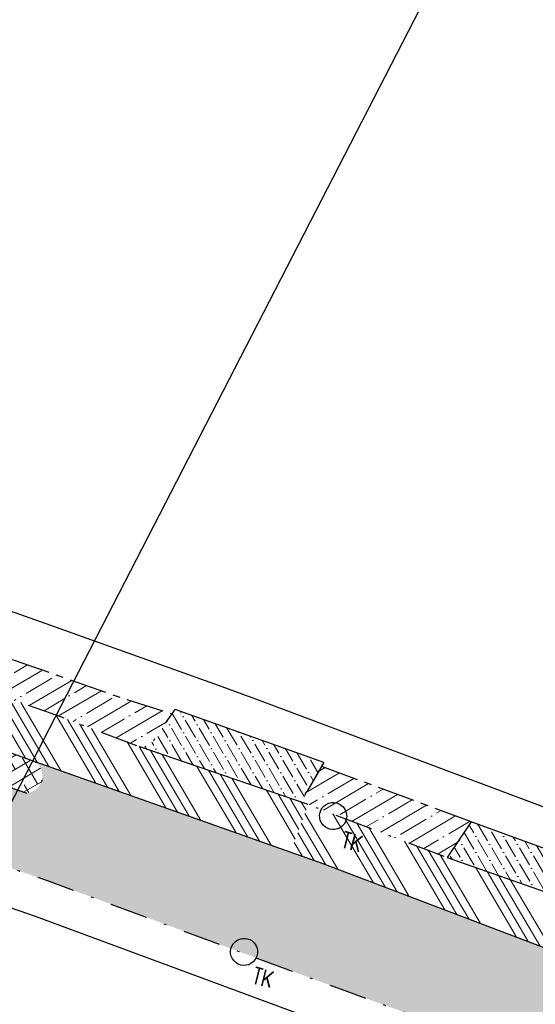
# Model space of a CAD drawing. Header units: metres. Extents: x 152057 to 155740, y 463538 to 465228.
# Tile 50 of 65: x 153684 to 153705, y 463910 to 463949. Entities that reach past the tile are written whole.
import ezdxf

# ---------------------------------------------------------------- set-up
doc = ezdxf.new("R2010")
doc.units = ezdxf.units.M
doc.linetypes.add('CENTER__G5', pattern=[2.4, 1.5, -0.3, 0.3, -0.3])
doc.linetypes.add('DASHDOT__G5', pattern=[3, 1.5, -0.75, 0, -0.75])
doc.layers.add('-DR-alg-kader', color=3, linetype='Continuous', plot=False)
for name, color, linetype in [('-DR-alg-projectgrens 1-500', 3, 'PROJECTGRENS_1-500'), ('-DR-v-rio-trottoirkolk', 1, 'Continuous'), ('-DR-v-vh-band 10x20', 5, 'CENTER__G5'), ('-DR-v-vh-band 13-15x25', 5, 'DASHDOT__G5'), ('-DR-v-vh-kantverharding', 1, 'Continuous')]:
    doc.layers.add(name, color=color, linetype=linetype)
for name, color, linetype, lineweight in [('-DR-v-gr-begroeiing', 84, 'Continuous', 9), ('-DR-v-vh-arc-asfalt frezen', 252, 'Continuous', 9), ('-DR-v-vh-arc-asfalt opbreken', 252, 'Continuous', 9), ('-DR-v-vh-arc-BSS dubbelklinker', 252, 'Continuous', 9), ('-DR-v-vh-arc-BSS keiformaat', 252, 'Continuous', 9), ('-DR-v-vh-arc-tegels', 252, 'Continuous', 9)]:
    doc.layers.add(name, color=color, linetype=linetype, lineweight=lineweight)
doc.styles.add('18_100', font='romans.shx', dxfattribs={"width": 0.8, "height": 0.18})
doc.styles.add('18_200', font='romans.shx', dxfattribs={"width": 0.8, "height": 0.36})
doc.linetypes.add('PROJECTGRENS_1-500', pattern='A,0.8,-0.32,[133,ltypeshp.shx,S=0.32,R=0,X=-0.32,Y=0],-0.32,3.18', length=4.62)
pattern_1 = [(120.4481884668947, (0, 0), (-0.555280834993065, 0.3181015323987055), [0.7937500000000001, -0.15875, 0, -0.15875])]
pattern_2 = [(30.44818846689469, (0, 0), (-0.4826879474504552, 0.8211385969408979), []), (30.44818846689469, (0.6519135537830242, -0.1692253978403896), (-0.4826879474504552, 0.8211385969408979), [1.190625, -0.238125, 0, -0.238125])]
pattern_3 = [(134.735166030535, (423454.1823529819, 871156.4440124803), (-0.4262205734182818, -0.4222984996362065), []), (194.735166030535, (423454.1823529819, 871156.4440124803), (0.1526109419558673, -0.5802670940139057), [])]

# ---------------------------------------------------------------- blocks, each defined once
blk = doc.blocks.new('trottoirkolk bestaand')
at = {"ltscale": 2}
blk.add_ellipse((0, 0), major_axis=(-0.1271585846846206, 0.1271585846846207), ratio=0.9999999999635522, start_param=3.926990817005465, end_param=10.21017612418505, dxfattribs=at)
at = {"ltscale": 2, "style": '18_100', "width": 0.8000000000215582}
blk.add_text('TK', height=0.2160000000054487, dxfattribs=at).set_placement((0.1925943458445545, -0.3747726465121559))
at = {"style": '18_200', "width": 0.8}
blk.add_attdef('HOOGTE', (0.2141699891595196, 0.1788025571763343), '', height=0.25, dxfattribs=at)

msp = doc.modelspace()

# ---------------------------------------------------------------- hatches: boundary and pattern name
at = {"layer": '-DR-v-gr-begroeiing'}
h = msp.add_hatch(dxfattribs=at)
h.set_pattern_fill('ANSI38', color=256, scale=0.15)
h.set_pattern_definition([(29.73516603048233, (153265.3658600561, 463978.6637175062), (-0.2362160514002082, 0.4135408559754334), []), (119.7351660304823, (153265.3658600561, 463978.6637175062), (-0.8859729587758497, 0.5908656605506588), [1.190625, -0.7143749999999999])])
edge = h.paths.add_edge_path()
edge.add_line((153707.0884767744, 463886.9710878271), (153703.8363764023, 463888.3422564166))
edge.add_line((153703.8363764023, 463888.3422564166), (153690.6334565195, 463893.7279999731))
edge.add_line((153690.6334565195, 463893.7279999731), (153676.3753272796, 463899.1885175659))
edge.add_line((153676.3753272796, 463899.1885175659), (153661.4271150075, 463904.5751526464))
edge.add_line((153661.4271150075, 463904.5751526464), (153653.4849049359, 463907.255548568))
edge.add_line((153653.4849049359, 463907.255548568), (153645.6374962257, 463909.9170088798))
edge.add_line((153645.6374962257, 463909.9170088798), (153633.7664964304, 463913.7023710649))
edge.add_line((153633.7664964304, 463913.7023710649), (153617.8187040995, 463918.7403577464))
edge.add_line((153617.8187040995, 463918.7403577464), (153608.5219945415, 463921.3638647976))
edge.add_line((153608.5219945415, 463921.3638647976), (153605.139322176, 463922.2312679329))
edge.add_line((153605.139322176, 463922.2312679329), (153593.658927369, 463925.1746000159))
edge.add_line((153593.658927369, 463925.1746000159), (153585.9701404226, 463926.9276394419))
edge.add_line((153585.9701404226, 463926.9276394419), (153568.4420206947, 463930.6226646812))
edge.add_line((153568.4420206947, 463930.6226646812), (153555.1013031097, 463933.6815170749))
edge.add_line((153555.1013031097, 463933.6815170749), (153546.9558926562, 463935.7258710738))
edge.add_line((153546.9558926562, 463935.7258710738), (153528.5605025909, 463940.2262111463))
edge.add_line((153528.5605025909, 463940.2262111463), (153520.7274214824, 463942.3117652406))
edge.add_line((153520.7274214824, 463942.3117652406), (153510.1750409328, 463945.0865026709))
edge.add_line((153510.1750409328, 463945.0865026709), (153508.913017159, 463945.5124604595))
edge.add_arc((153508.8610216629, 463945.2272475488), 0.2899136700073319, 79.66820315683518, 175.0310343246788)
edge.add_line((153508.5721975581, 463945.2523587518), (153507.5156171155, 463942.624014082))
edge.add_arc((153507.7867237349, 463942.525099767), 0.2885876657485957, 159.9553036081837, 280.0288066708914)
edge.add_line((153507.8369793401, 463942.2409216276), (153510.521155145, 463942.0692474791))
edge.add_line((153510.521155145, 463942.0692474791), (153517.2898937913, 463941.2677390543))
edge.add_line((153517.2898937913, 463941.2677390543), (153524.4993907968, 463939.8655029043))
edge.add_line((153524.4993907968, 463939.8655029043), (153533.2514497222, 463937.7705313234))
edge.add_line((153533.2514497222, 463937.7705313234), (153545.2711059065, 463934.9076132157))
edge.add_line((153545.2711059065, 463934.9076132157), (153558.2007474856, 463931.8609333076))
edge.add_line((153558.2007474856, 463931.8609333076), (153570.5045870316, 463929.1111926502))
edge.add_line((153570.5045870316, 463929.1111926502), (153582.229720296, 463926.4929395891))
edge.add_line((153582.229720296, 463926.4929395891), (153603.0810616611, 463921.581917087))
edge.add_line((153603.0810616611, 463921.581917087), (153615.9466131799, 463918.1001440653))
edge.add_line((153615.9466131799, 463918.1001440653), (153632.7783336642, 463912.9086881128))
edge.add_line((153632.7783336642, 463912.9086881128), (153644.427027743, 463909.129814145))
edge.add_line((153644.427027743, 463909.129814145), (153656.5674872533, 463905.0053182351))
edge.add_line((153656.5674872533, 463905.0053182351), (153663.0574035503, 463902.7946654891))
edge.add_line((153663.0574035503, 463902.7946654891), (153672.6780452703, 463899.2987055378))
edge.add_line((153672.6780452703, 463899.2987055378), (153678.9457511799, 463896.9651873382))
edge.add_line((153678.9457511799, 463896.9651873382), (153701.7409999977, 463887.5220000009))
edge.add_line((153701.7409999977, 463887.5220000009), (153706.5313617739, 463885.4112763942))
edge.add_line((153706.5313617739, 463885.4112763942), (153707.0884767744, 463886.9710878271))
h = msp.add_hatch(dxfattribs=at)
h.set_pattern_fill('ANSI38', color=256, scale=0.15)
h.set_pattern_definition([(30.44818846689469, (0, 0), (-0.2413439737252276, 0.4105692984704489), []), (120.4481884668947, (0, 0), (-0.893257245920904, 0.5797946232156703), [1.190625, -0.714375])])
edge = h.paths.add_edge_path()
edge.add_arc((153655.5211257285, 463929.0954536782), 0.496161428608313, 84.11479242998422, 247.21810705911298, ccw=False)
edge.add_line((153655.572, 463929.589), (153664.189, 463926.841))
edge.add_line((153664.189, 463926.841), (153674.706, 463923.289))
edge.add_line((153674.706, 463923.289), (153684.926, 463919.636))
edge.add_arc((153684.5366812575, 463919.0642374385), 0.6917235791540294, -86.24353730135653, 55.74866687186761, ccw=False)
edge.add_line((153684.582, 463918.374), (153655.329, 463928.638))
at = {"layer": '-DR-v-vh-arc-asfalt frezen'}
h = msp.add_hatch(dxfattribs=at)
h.set_pattern_fill('AVH-ASFALT_FREESVAK', color=256, scale=0.25, pattern_type=2)
h.set_pattern_definition([(344.7351660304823, (153265.3658600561, 463978.6637175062), (0.4796875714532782, 0.2739992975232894), [0.390625, -0.390625]), (74.73516603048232, (153265.7427034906, 463978.5608733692), (-0.2739992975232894, 0.4796875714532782), [0.3906249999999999, -0.3906249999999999])])
edge = h.paths.add_edge_path()
edge.add_line((153691.1535990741, 463883.2448258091), (153703.7554891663, 463877.6393840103))
edge.add_line((153703.7554891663, 463877.6393840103), (153704.697096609, 463880.2756979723))
edge.add_line((153704.697096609, 463880.2756979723), (153699.697, 463882.496))
edge.add_line((153699.697, 463882.496), (153692.483, 463885.7180000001))
edge.add_arc((153696.1091186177, 463894.6512940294), 9.641186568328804, 218.0119685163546, 247.9072457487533, ccw=False)
edge.add_line((153688.513, 463888.714), (153684.463, 463893.3030000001))
edge.add_arc((153673.967622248, 463882.6564155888), 14.95000714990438, 45.40977065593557, 70.82508184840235)
edge.add_line((153678.878, 463896.7770000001), (153672.609, 463899.111))
edge.add_line((153672.609, 463899.111), (153662.991, 463902.6060000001))
edge.add_line((153662.991, 463902.6060000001), (153656.503, 463904.8160000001))
edge.add_line((153656.503, 463904.8160000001), (153644.364, 463908.9400000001))
edge.add_line((153644.364, 463908.9400000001), (153632.718, 463912.7180000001))
edge.add_line((153632.718, 463912.7180000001), (153615.891, 463917.9080000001))
edge.add_line((153615.891, 463917.9080000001), (153603.032, 463921.388))
edge.add_line((153603.032, 463921.388), (153582.185, 463926.2980000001))
edge.add_line((153582.185, 463926.2980000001), (153570.461, 463928.9160000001))
edge.add_line((153570.461, 463928.9160000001), (153558.156, 463931.6660000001))
edge.add_line((153558.156, 463931.6660000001), (153545.225, 463934.713))
edge.add_line((153545.225, 463934.713), (153533.205, 463937.5760000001))
edge.add_line((153533.205, 463937.5760000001), (153524.457, 463939.67))
edge.add_line((153524.457, 463939.67), (153517.259, 463941.0700000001))
edge.add_line((153517.259, 463941.0700000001), (153510.5029999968, 463941.8700000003))
edge.add_line((153510.5029999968, 463941.8700000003), (153507.845, 463942.04))
edge.add_line((153507.845, 463942.04), (153507.6337152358, 463939.2477008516))
edge.add_arc((153501.3433955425, 463836.5177082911), 102.9223954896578, 75.31626925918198, 86.49606366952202, ccw=False)
edge.add_line((153527.4325015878, 463936.0786345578), (153543.6022339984, 463932.2211893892))
edge.add_line((153543.6022339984, 463932.2211893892), (153557.5294196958, 463928.9369580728))
edge.add_line((153557.5294196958, 463928.9369580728), (153581.55879371, 463923.5688745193))
edge.add_line((153581.55879371, 463923.5688745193), (153602.3451367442, 463918.6731607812))
edge.add_line((153602.3451367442, 463918.6731607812), (153615.1124154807, 463915.2179830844))
edge.add_line((153615.1124154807, 463915.2179830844), (153631.8733287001, 463910.0483664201))
edge.add_line((153631.8733287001, 463910.0483664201), (153643.4816115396, 463906.2826019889))
edge.add_line((153643.4816115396, 463906.2826019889), (153655.5992645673, 463902.165855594))
edge.add_line((153655.5992645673, 463902.165855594), (153662.061350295, 463899.964683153))
edge.add_line((153662.061350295, 463899.964683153), (153671.6423662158, 463896.4831224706))
edge.add_line((153671.6423662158, 463896.4831224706), (153678.1284842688, 463894.0682876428))
edge.add_arc((153673.8717722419, 463882.6349852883), 12.200000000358, 41.42985918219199, 69.57928941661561, ccw=False)
edge.add_line((153683.0189214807, 463890.7077580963), (153686.7587283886, 463886.4702336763))
edge.add_arc((153696.3557374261, 463894.9400280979), 12.80000000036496, 221.4298591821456, 246.0200421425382)
at = {"layer": '-DR-v-vh-arc-asfalt opbreken'}
h = msp.add_hatch(dxfattribs=at)
h.set_pattern_fill('AVH-ASFALT_LAAG1-D', color=256, scale=20, angle=-270, pattern_type=2)
h.set_pattern_definition(pattern_3)
edge = h.paths.add_edge_path()
edge.add_line((153703.7554891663, 463877.6393840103), (153691.1535990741, 463883.2448258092))
edge.add_arc((153696.3557374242, 463894.9400280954), 12.79999999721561, 221.4298591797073, 246.0200421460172, ccw=False)
edge.add_line((153686.7587283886, 463886.4702336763), (153683.0189214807, 463890.7077580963))
edge.add_arc((153673.8717722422, 463882.6349852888), 12.19999999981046, 41.42985918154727, 69.57928941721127)
edge.add_line((153678.1284842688, 463894.0682876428), (153671.6423662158, 463896.4831224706))
edge.add_line((153671.6423662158, 463896.4831224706), (153662.061350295, 463899.964683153))
edge.add_line((153662.061350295, 463899.964683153), (153655.5992645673, 463902.165855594))
edge.add_line((153655.5992645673, 463902.165855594), (153643.4816115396, 463906.2826019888))
edge.add_line((153643.4816115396, 463906.2826019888), (153631.8733287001, 463910.0483664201))
edge.add_line((153631.8733287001, 463910.0483664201), (153615.1124154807, 463915.2179830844))
edge.add_line((153615.1124154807, 463915.2179830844), (153602.3451367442, 463918.6731607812))
edge.add_line((153602.3451367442, 463918.6731607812), (153581.55879371, 463923.5688745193))
edge.add_line((153581.55879371, 463923.5688745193), (153557.5294196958, 463928.9369580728))
edge.add_line((153557.5294196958, 463928.9369580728), (153543.6022339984, 463932.2211893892))
edge.add_line((153543.6022339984, 463932.2211893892), (153527.4325015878, 463936.0786345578))
edge.add_arc((153501.3433955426, 463836.5177082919), 102.9223954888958, 75.31626925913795, 86.49606366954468)
edge.add_line((153507.6337152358, 463939.2477008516), (153507.5996185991, 463938.7970862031))
edge.add_line((153507.5996185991, 463938.7970862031), (153514.658, 463938.263))
edge.add_line((153514.658, 463938.263), (153516.729, 463938.001))
edge.add_line((153516.729, 463938.001), (153524.031, 463936.68))
edge.add_line((153524.031, 463936.68), (153532.3749999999, 463934.578))
edge.add_line((153532.3749999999, 463934.578), (153544.577, 463931.574))
edge.add_line((153544.577, 463931.574), (153552.351, 463929.8530000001))
edge.add_line((153552.351, 463929.8530000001), (153557.466, 463928.4600000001))
edge.add_line((153557.466, 463928.4600000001), (153569.941, 463925.808))
edge.add_line((153569.941, 463925.808), (153582.2, 463923.029))
edge.add_line((153582.2, 463923.029), (153602.151, 463918.3470000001))
edge.add_line((153602.151, 463918.3470000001), (153615.251, 463914.72))
edge.add_line((153615.251, 463914.72), (153631.403, 463909.8750000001))
edge.add_line((153631.403, 463909.8750000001), (153643.876, 463905.8210000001))
edge.add_line((153643.876, 463905.8210000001), (153655.58, 463901.7800000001))
edge.add_line((153655.58, 463901.7800000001), (153664.419, 463898.7540000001))
edge.add_line((153664.419, 463898.7540000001), (153671.822, 463895.906))
edge.add_line((153671.822, 463895.906), (153677.68, 463893.7540000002))
edge.add_arc((153670.0328603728, 463876.4992930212), 18.87335840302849, 41.523681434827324, 66.09748548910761, ccw=False)
edge.add_line((153684.163, 463889.0110000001), (153685.877, 463886.85))
edge.add_arc((153694.9760521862, 463893.381753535), 11.20073903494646, 215.6726712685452, 244.4659352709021)
edge.add_line((153690.148, 463883.2750000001), (153698.437, 463879.5870000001))
edge.add_line((153698.437, 463879.5870000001), (153703.6262435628, 463877.2775219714))
edge.add_line((153703.6262435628, 463877.2775219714), (153703.7554891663, 463877.6393840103))
h = msp.add_hatch(dxfattribs=at)
h.set_pattern_fill('AVH-ASFALT_LAAG1-D', color=256, scale=20, angle=-270, pattern_type=2)
h.set_pattern_definition(pattern_3)
edge = h.paths.add_edge_path()
edge.add_line((153685.877, 463886.85), (153684.163, 463889.0110000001))
edge.add_arc((153670.032860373, 463876.4992930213), 18.87335840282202, 41.52368143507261, 66.09748549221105)
edge.add_line((153677.6799999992, 463893.7540000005), (153671.822, 463895.9060000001))
edge.add_line((153671.822, 463895.9060000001), (153664.419, 463898.7540000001))
edge.add_line((153664.419, 463898.7540000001), (153655.58, 463901.7800000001))
edge.add_line((153655.58, 463901.7800000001), (153643.876, 463905.8210000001))
edge.add_line((153643.876, 463905.8210000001), (153631.403, 463909.8750000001))
edge.add_line((153631.403, 463909.8750000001), (153615.251, 463914.7200000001))
edge.add_line((153615.251, 463914.7200000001), (153602.151, 463918.3470000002))
edge.add_line((153602.151, 463918.3470000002), (153582.2, 463923.029))
edge.add_line((153582.2, 463923.029), (153569.941, 463925.8080000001))
edge.add_line((153569.941, 463925.8080000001), (153557.466, 463928.4600000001))
edge.add_line((153557.466, 463928.4600000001), (153552.351, 463929.8530000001))
edge.add_line((153552.351, 463929.8530000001), (153544.577, 463931.5740000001))
edge.add_line((153544.577, 463931.5740000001), (153532.3749999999, 463934.578))
edge.add_line((153532.3749999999, 463934.578), (153524.031, 463936.68))
edge.add_line((153524.031, 463936.68), (153516.729, 463938.0010000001))
edge.add_line((153516.729, 463938.0010000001), (153514.658, 463938.263))
edge.add_line((153514.658, 463938.263), (153507.599618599, 463938.797086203))
edge.add_line((153507.599618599, 463938.797086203), (153504.1456080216, 463939.0584406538))
edge.add_line((153504.1456080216, 463939.0584406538), (153504.264, 463937.55))
edge.add_line((153504.264, 463937.55), (153514.777, 463936.913))
edge.add_line((153514.777, 463936.913), (153520.138, 463936.0430000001))
edge.add_line((153520.138, 463936.0430000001), (153523.596, 463935.2800000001))
edge.add_line((153523.596, 463935.2800000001), (153532.075, 463933.3150000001))
edge.add_line((153532.075, 463933.3150000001), (153544.292, 463930.246))
edge.add_line((153544.292, 463930.246), (153563.648, 463925.6410000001))
edge.add_line((153563.648, 463925.6410000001), (153569.706, 463924.17))
edge.add_line((153569.706, 463924.17), (153576.2, 463922.753))
edge.add_line((153576.2, 463922.753), (153576.061, 463921.3670000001))
edge.add_line((153576.061, 463921.3670000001), (153579.211, 463920.6190000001))
edge.add_line((153579.211, 463920.6190000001), (153579.405, 463922.2650000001))
edge.add_line((153579.405, 463922.2650000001), (153580.322, 463922.1090000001))
edge.add_line((153580.322, 463922.1090000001), (153601.722, 463916.986))
edge.add_line((153601.722, 463916.986), (153615.15, 463913.3740000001))
edge.add_line((153615.15, 463913.3740000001), (153630.533, 463908.6620000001))
edge.add_line((153630.533, 463908.6620000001), (153643.489, 463904.4670000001))
edge.add_line((153643.489, 463904.4670000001), (153655.229, 463900.47))
edge.add_line((153655.229, 463900.47), (153662.518, 463897.602))
edge.add_line((153662.518, 463897.602), (153662.1610939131, 463896.4758090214))
edge.add_line((153662.1610939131, 463896.4758090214), (153665.2912799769, 463895.3638317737))
edge.add_line((153665.2912799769, 463895.3638317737), (153665.674, 463896.6900000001))
edge.add_line((153665.674, 463896.6900000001), (153671.471, 463894.6730000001))
edge.add_line((153671.471, 463894.6730000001), (153677.457, 463892.3940000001))
edge.add_arc((153672.9455423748, 463880.4593253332), 12.75890705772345, 42.2561219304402, 69.29277525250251, ccw=False)
edge.add_line((153682.389, 463889.039), (153683.546, 463887.5680000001))
edge.add_line((153683.546, 463887.5680000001), (153683.7535988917, 463885.9158229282))
edge.add_line((153683.7535988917, 463885.9158229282), (153685.1825894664, 463884.3128382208))
edge.add_line((153685.1825894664, 463884.3128382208), (153685.335, 463884.5680000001))
edge.add_line((153685.335, 463884.5680000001), (153685.675, 463884.7770000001))
edge.add_line((153685.675, 463884.7770000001), (153686.151, 463884.5530000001))
edge.add_line((153686.151, 463884.5530000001), (153688.088, 463883.0640000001))
edge.add_line((153688.088, 463883.0640000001), (153690.377, 463881.5920000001))
edge.add_line((153690.377, 463881.5920000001), (153697.987, 463878.2940000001))
edge.add_line((153697.987, 463878.2940000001), (153703.1667974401, 463875.9911640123))
edge.add_line((153703.1667974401, 463875.9911640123), (153703.6262435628, 463877.2775219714))
edge.add_line((153703.6262435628, 463877.2775219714), (153698.437, 463879.5870000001))
edge.add_line((153698.437, 463879.5870000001), (153690.148, 463883.2750000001))
edge.add_arc((153694.9760521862, 463893.3817535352), 11.20073903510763, 215.6726712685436, 244.46593527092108, ccw=False)
at = {"layer": '-DR-v-vh-arc-BSS dubbelklinker'}
h = msp.add_hatch(dxfattribs=at)
h.set_pattern_fill('ANSI34', color=256, scale=0.1, angle=89.99999999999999)
h.set_pattern_definition([(120.4481884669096, (152990.3515052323, 464036.8878115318), (-1.642277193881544, -0.9653758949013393), []), (120.4481884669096, (152990.4643221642, 464037.3224205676), (-1.642277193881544, -0.9653758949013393), []), (120.4481884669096, (152990.5771390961, 464037.7570296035), (-1.642277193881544, -0.9653758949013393), []), (120.4481884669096, (152990.6899562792, 464038.1916396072), (-1.642277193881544, -0.9653758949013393), [])])
h.paths.add_polyline_path([(153654.1619999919, 463932.396000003), (153648.0790000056, 463934.3679999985), (153640.232, 463936.7410000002), (153632.4680000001, 463939.2510000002), (153622.5650000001, 463942.1610000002), (153611.864, 463945.3490000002), (153604.979, 463947.4080000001), (153590.3810000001, 463951.3430000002), (153586.2990000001, 463952.4240000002), (153581.442, 463953.7760000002), (153569.4690000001, 463956.9220000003), (153560.5620000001, 463959.3440000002), (153554.53, 463960.0680000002), (153551.0930000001, 463960.6960000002), (153546.435, 463961.7570000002), (153545.6927942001, 463961.9503429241), (153545.186, 463959.9980000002), (153547.673, 463959.2860000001), (153554.4310000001, 463958.1840000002), (153558.9180000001, 463957.6220000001), (153562.471, 463956.6620000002), (153574.1080000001, 463953.5920000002), (153585.631, 463950.4980000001), (153594.6540000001, 463948.1200000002), (153604.2150000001, 463945.4370000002), (153616.6130000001, 463941.8890000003), (153628.985, 463938.2000000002), (153644.3070000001, 463933.3980000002), (153649.626, 463931.6470000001), (153655.5720000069, 463929.588999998), (153664.189, 463926.8410000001), (153674.7060000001, 463923.2890000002), (153684.9260000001, 463919.6360000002), (153695.1030217, 463916.0266609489), (153695.8040000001, 463917.9230000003), (153689.1089999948, 463920.2200000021), (153685.573, 463921.5590000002), (153665.6610000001, 463928.4060000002)])
h = msp.add_hatch(dxfattribs=at)
h.set_pattern_fill('ANSI34', color=256, scale=0.1, angle=89.99999999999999)
h.set_pattern_definition([(120.4481884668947, (0, 0), (-1.642277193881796, -0.9653758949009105), []), (120.4481884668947, (0.1128169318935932, 0.4346090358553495), (-1.642277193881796, -0.9653758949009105), []), (120.4481884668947, (0.2256338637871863, 0.869218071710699), (-1.642277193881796, -0.9653758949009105), []), (120.4481884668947, (0.3384510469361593, 1.303828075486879), (-1.642277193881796, -0.9653758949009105), [])])
h.paths.add_polyline_path([(153753.9280000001, 463895.7250000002), (153748.73, 463897.7440000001), (153742.4010000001, 463900.4720000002), (153732.0700000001, 463904.2920000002), (153722.316, 463908.0940000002), (153707.2790000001, 463913.7370000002), (153701.3440000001, 463915.8160000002), (153695.8040000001, 463917.9230000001), (153695.1030217, 463916.0266609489), (153696.3850000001, 463915.5720000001), (153706.447, 463911.7570000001), (153721.3820000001, 463906.3080000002), (153730.7230000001, 463902.7270000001), (153741.175, 463898.7330000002), (153747.778, 463895.9720000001), (153753.2520000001, 463893.8810000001), (153765.1690000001, 463889.2320000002), (153774.0410000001, 463885.8460000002), (153779.4769999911, 463883.7510000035), (153786.8360000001, 463881.0700000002), (153789.5420000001, 463879.9930000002), (153793.005, 463878.4290000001), (153801.2740000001, 463874.6290000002), (153802.3610000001, 463873.9380000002), (153810.9260000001, 463870.8540000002), (153819.67578004, 463867.5837092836), (153820.3815194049, 463869.5357020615), (153809.8470000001, 463873.5330000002), (153801.9408575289, 463876.3923698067), (153801.9415471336, 463876.3939870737), (153801.031, 463876.7990000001), (153796.433, 463879.0320000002), (153790.2870000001, 463881.7730000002), (153787.4180000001, 463882.9200000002), (153778.705, 463886.2230000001), (153774.5780000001, 463887.7880000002), (153765.6360000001, 463891.0890000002)])
at = {"layer": '-DR-v-vh-arc-BSS keiformaat'}
h = msp.add_hatch(dxfattribs=at)
h.set_pattern_fill('ANSI36', color=256, scale=0.1, angle=90)
h.set_pattern_definition(pattern_1)
edge = h.paths.add_edge_path()
edge.add_arc((153655.5211257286, 463929.0954536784), 0.4961614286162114, 84.11479233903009, 254.1130101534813, ccw=False)
edge.add_line((153655.5720000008, 463929.5890000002), (153649.626, 463931.6470000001))
edge.add_line((153649.626, 463931.6470000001), (153644.3070000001, 463933.3980000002))
edge.add_arc((153643.8794139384, 463932.9220918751), 0.6397799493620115, -84.74593859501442, 48.06146398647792, ccw=False)
edge.add_line((153643.9379999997, 463932.2850000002), (153642.103, 463932.7920000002))
edge.add_line((153642.103, 463932.7920000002), (153624.2600000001, 463938.2850000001))
edge.add_line((153624.2600000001, 463938.2850000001), (153616.148, 463940.7130000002))
edge.add_arc((153616.4759143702, 463941.2632723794), 0.6405681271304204, 77.64276297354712, 239.2087434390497, ccw=False)
edge.add_line((153616.6130000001, 463941.8890000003), (153604.2150000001, 463945.4370000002))
edge.add_line((153604.2150000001, 463945.4370000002), (153594.6540000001, 463948.1200000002))
edge.add_line((153594.6540000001, 463948.1200000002), (153585.631, 463950.4980000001))
edge.add_arc((153585.3361547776, 463949.9842964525), 0.5923048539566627, -90.30517441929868, 60.145905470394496, ccw=False)
edge.add_line((153585.3330000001, 463949.3920000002), (153574.682, 463952.2200000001))
edge.add_line((153574.682, 463952.2200000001), (153562.1510000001, 463955.5600000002))
edge.add_arc((153562.473383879, 463956.0638467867), 0.5981579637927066, 90.22834530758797, 237.387055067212, ccw=False)
edge.add_line((153562.471, 463956.6620000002), (153558.9180000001, 463957.6220000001))
edge.add_line((153558.9180000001, 463957.6220000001), (153554.4310000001, 463958.1840000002))
edge.add_line((153554.4310000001, 463958.1840000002), (153547.673, 463959.2860000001))
edge.add_line((153547.673, 463959.2860000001), (153545.186, 463959.9980000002))
edge.add_line((153545.186, 463959.9980000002), (153543.407, 463958.5670000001))
edge.add_line((153543.407, 463958.5670000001), (153541.1950000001, 463957.5590000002))
edge.add_line((153541.1950000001, 463957.5590000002), (153540.297, 463957.4870000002))
edge.add_line((153540.297, 463957.4870000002), (153536.0986600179, 463957.515015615))
edge.add_line((153536.0986600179, 463957.515015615), (153553.8660000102, 463952.8099999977))
edge.add_arc((153554.083856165, 463953.6921658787), 0.9086682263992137, 78.6296587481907, 256.1280229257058, ccw=False)
edge.add_line((153554.263, 463954.5830000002), (153560.3140000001, 463952.9260000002))
edge.add_line((153560.3140000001, 463952.9260000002), (153567.1130000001, 463951.1640000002))
edge.add_line((153567.1130000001, 463951.1640000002), (153574.256, 463949.2730000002))
edge.add_line((153574.256, 463949.2730000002), (153586.333, 463946.0190000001))
edge.add_line((153586.333, 463946.0190000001), (153590.3850000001, 463944.9540000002))
edge.add_line((153590.3850000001, 463944.9540000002), (153594.329, 463943.8040000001))
edge.add_line((153594.329, 463943.8040000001), (153604.324, 463941.0370000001))
edge.add_line((153604.324, 463941.0370000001), (153614.105, 463938.1750000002))
edge.add_line((153614.105, 463938.1750000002), (153622.9400000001, 463935.6150000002))
edge.add_line((153622.9400000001, 463935.6150000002), (153633.6490000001, 463932.2530000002))
edge.add_line((153633.6490000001, 463932.2530000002), (153649.042, 463927.4550000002))
edge.add_line((153649.042, 463927.4550000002), (153653.347, 463926.0340000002))
edge.add_line((153653.347, 463926.0340000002), (153671.966, 463919.6400000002))
edge.add_line((153671.966, 463919.6400000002), (153675.582, 463918.3030000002))
edge.add_line((153675.582, 463918.3030000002), (153685.4600000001, 463914.8810000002))
edge.add_line((153685.4600000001, 463914.8810000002), (153693.5712154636, 463911.8827038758))
edge.add_line((153693.5712154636, 463911.8827038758), (153695.1030217, 463916.0266609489))
edge.add_line((153695.1030217, 463916.0266609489), (153684.9260000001, 463919.6360000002))
edge.add_arc((153684.5366812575, 463919.0642374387), 0.6917235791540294, -86.24353730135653, 55.74866687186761, ccw=False)
edge.add_line((153684.5820000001, 463918.3740000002), (153655.3853060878, 463928.6182438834))
h = msp.add_hatch(dxfattribs=at)
h.set_pattern_fill('ANSI36', color=256, scale=0.1, angle=90)
h.set_pattern_definition(pattern_1)
edge = h.paths.add_edge_path()
edge.add_line((153696.4280000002, 463919.5880000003), (153690.5070000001, 463921.7050000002))
edge.add_line((153690.5070000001, 463921.7050000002), (153689.7224404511, 463920.5683589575))
edge.add_arc((153689.1196783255, 463920.9154925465), 0.695574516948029, 269.12037176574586, 330.06215422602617, ccw=False)
edge.add_line((153689.1090000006, 463920.2200000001), (153695.8039999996, 463917.9230000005))
edge.add_arc((153696.0085745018, 463918.207741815), 0.3506117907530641, 134.6898908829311, 234.3044122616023, ccw=False)
edge.add_line((153695.762, 463918.4570000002), (153696.4280000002, 463919.5880000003))
h = msp.add_hatch(dxfattribs=at)
h.set_pattern_fill('ANSI36', color=256, scale=0.1, angle=90)
h.set_pattern_definition(pattern_1)
h.paths.add_polyline_path([(153708.3690000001, 463915.0240000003), (153702.2990000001, 463917.2400000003), (153701.344, 463915.8160000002), (153707.279, 463913.7370000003)])
h = msp.add_hatch(dxfattribs=at)
h.set_pattern_fill('ANSI36', color=256, scale=0.1, angle=90)
h.set_pattern_definition(pattern_1)
edge = h.paths.add_edge_path()
edge.add_arc((153747.7096317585, 463895.4062969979), 0.5698193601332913, 83.1089185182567, 238.39357229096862, ccw=False)
edge.add_line((153747.778, 463895.9720000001), (153741.175, 463898.7330000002))
edge.add_line((153741.175, 463898.7330000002), (153730.7230000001, 463902.7270000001))
edge.add_line((153730.7230000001, 463902.7270000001), (153730.5979080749, 463902.7749556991))
edge.add_arc((153730.4522956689, 463902.2079989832), 0.585357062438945, -96.99591609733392, 75.5959552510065, ccw=False)
edge.add_line((153730.3810000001, 463901.6270000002), (153706.047, 463910.7100000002))
edge.add_arc((153706.4189851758, 463911.1677941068), 0.5898715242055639, 87.27782210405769, 230.9040707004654, ccw=False)
edge.add_line((153706.447, 463911.7570000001), (153696.3850000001, 463915.5720000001))
edge.add_line((153696.3850000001, 463915.5720000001), (153695.1030217, 463916.0266609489))
edge.add_line((153695.1030217, 463916.0266609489), (153693.5712154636, 463911.8827038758))
edge.add_line((153693.5712154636, 463911.8827038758), (153697.5120000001, 463910.4260000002))
edge.add_line((153697.5120000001, 463910.4260000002), (153711.5680000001, 463905.3600000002))
edge.add_line((153711.5680000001, 463905.3600000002), (153718.7960000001, 463902.7160000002))
edge.add_line((153718.7960000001, 463902.7160000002), (153729.391, 463898.7500000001))
edge.add_line((153729.391, 463898.7500000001), (153735.1390000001, 463896.5160000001))
edge.add_line((153735.1390000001, 463896.5160000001), (153740.4070000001, 463894.3790000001))
edge.add_line((153740.4070000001, 463894.3790000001), (153749.9420000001, 463890.5410000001))
edge.add_line((153749.9420000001, 463890.5410000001), (153760.527, 463886.5290000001))
edge.add_line((153760.527, 463886.5290000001), (153769.1690000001, 463883.2720000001))
edge.add_line((153769.1690000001, 463883.2720000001), (153782.137, 463878.3980000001))
edge.add_line((153782.137, 463878.3980000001), (153787.0650000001, 463876.5490000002))
edge.add_line((153787.0650000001, 463876.5490000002), (153797.903, 463872.5600000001))
edge.add_line((153797.903, 463872.5600000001), (153803.7800000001, 463870.3330000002))
edge.add_line((153803.7800000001, 463870.3330000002), (153806.737, 463869.2070000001))
edge.add_line((153806.737, 463869.2070000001), (153808.9560000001, 463868.3940000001))
edge.add_line((153808.9560000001, 463868.3940000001), (153813.406, 463866.0640000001))
edge.add_line((153813.406, 463866.0640000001), (153818.1960000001, 463863.1470000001))
edge.add_line((153818.1960000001, 463863.1470000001), (153818.507, 463864.351))
edge.add_line((153818.507, 463864.351), (153819.67578004, 463867.5837092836))
edge.add_line((153819.67578004, 463867.5837092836), (153810.9260000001, 463870.8540000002))
edge.add_line((153810.9260000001, 463870.8540000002), (153802.3610000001, 463873.9380000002))
edge.add_line((153802.3610000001, 463873.9380000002), (153801.2740000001, 463874.6290000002))
edge.add_line((153801.2740000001, 463874.6290000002), (153793.005, 463878.4290000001))
edge.add_line((153793.005, 463878.4290000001), (153789.5420000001, 463879.9930000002))
edge.add_line((153789.5420000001, 463879.9930000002), (153786.8360000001, 463881.0700000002))
edge.add_line((153786.8360000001, 463881.0700000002), (153779.4769999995, 463883.7510000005))
edge.add_arc((153779.1200978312, 463883.268449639), 0.6001949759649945, -87.14429861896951, 53.512762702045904, ccw=False)
edge.add_line((153779.1500000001, 463882.6690000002), (153747.4110000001, 463894.9210000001))
at = {"layer": '-DR-v-vh-arc-tegels'}
h = msp.add_hatch(dxfattribs=at)
h.set_pattern_fill('ANSI35', color=256, scale=0.15)
h.set_pattern_definition(pattern_2)
edge = h.paths.add_edge_path()
edge.add_line((153665.7000000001, 463930.1110000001), (153654.5619104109, 463933.8287395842))
edge.add_line((153654.5619104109, 463933.8287395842), (153654.0231460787, 463932.8781479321))
edge.add_arc((153654.362467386, 463932.7148009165), 0.3765915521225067, 154.2941463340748, 237.8376269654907)
edge.add_line((153654.1620000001, 463932.3960000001), (153665.6610000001, 463928.4060000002))
edge.add_line((153665.6610000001, 463928.4060000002), (153685.5730000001, 463921.5590000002))
edge.add_line((153685.5730000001, 463921.5590000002), (153689.1090000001, 463920.2200000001))
edge.add_arc((153689.1196783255, 463920.9154925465), 0.6955745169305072, 269.1203717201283, 330.0621542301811)
edge.add_line((153689.7224404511, 463920.5683589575), (153690.3853199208, 463921.528714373))
edge.add_line((153690.3853199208, 463921.528714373), (153688.4080000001, 463922.1520000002))
edge.add_line((153688.4080000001, 463922.1520000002), (153675.7070000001, 463926.6270000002))
edge.add_line((153675.7070000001, 463926.6270000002), (153665.7000000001, 463930.1110000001))
h = msp.add_hatch(dxfattribs=at)
h.set_pattern_fill('ANSI35', color=256, scale=0.15)
h.set_pattern_definition(pattern_2)
edge = h.paths.add_edge_path()
edge.add_line((153702.299, 463917.2400000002), (153696.3428998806, 463919.4434831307))
edge.add_line((153696.3428998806, 463919.4434831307), (153695.762, 463918.4570000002))
edge.add_arc((153696.0085745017, 463918.207741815), 0.3506117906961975, 134.6898908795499, 234.3044123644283)
edge.add_line((153695.8040000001, 463917.9230000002), (153701.344, 463915.8160000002))
edge.add_line((153701.344, 463915.8160000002), (153702.299, 463917.2400000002))

# ---------------------------------------------------------------- linework, layer by layer
at = {"layer": '-DR-alg-kader'}
msp.add_lwpolyline([(154086.7099577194, 463652.7304276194), (153660.4690444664, 463872.3640404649), (153706.0447368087, 463960.8123634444), (154132.2856500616, 463741.1787505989)], close=True, dxfattribs=at)
at = {"layer": '-DR-alg-projectgrens 1-500', "flags": 128}
for points in [[(152877.706645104, 464076.4434349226), (152906.2492034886, 464079.6061360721), (152930.6803876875, 464081.6383140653), (152941.2223367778, 464082.4338940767), (152942.7717158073, 464081.1764585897), (152971.7402047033, 464083.3286589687, 0.342855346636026), (152979.3888824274, 464090.2392996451), (152980.9862359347, 464099.249747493), (152988.4203223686, 464097.9318480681), (152987.9335306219, 464095.1859238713), (153019.5858828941, 464091.8286668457, -0.1186970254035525), (153016.4517935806, 464101.6404958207), (153016.1864530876, 464105.27444543), (153022.9304224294, 464105.7048167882), (153023.1912559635, 464102.1325918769, 0.1004424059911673), (153024.8265199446, 464096.2944404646), (153028.2077944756, 464091.4587020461, 0.09518826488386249), (153031.4830929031, 464088.2777545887), (153034.398681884, 464086.3634635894, 0.1236645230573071), (153043.1873450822, 464083.3049202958), (153077.7593281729, 464080.22609248), (153090.0325303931, 464077.3256021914), (153105.7370416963, 464074.2000628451), (153139.0722904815, 464069.1884082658), (153190.9938920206, 464059.082407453), (153197.3451861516, 464057.6405184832), (153196.935937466, 464056.375341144), (153233.2128316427, 464046.6791584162), (153241.6129573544, 464046.3341116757, -0.02169002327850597), (153245.7174522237, 464045.9867576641), (153246.0514625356, 464047.2560449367), (153260.8720105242, 464043.3651558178), (153260.6278963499, 464042.5467247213), (153270.7480441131, 464039.8724752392), (153281.1154799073, 464037.089652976), (153287.2631329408, 464035.6056678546), (153334.587966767, 464023.4818034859), (153336.6676094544, 464022.9112940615), (153337.8094259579, 464022.622876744), (153349.261336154, 464019.7053329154), (153359.9169936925, 464016.8094259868), (153371.2663868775, 464013.9233603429), (153434.6802902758, 463997.3555882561), (153441.0296959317, 464001.1331168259), (153452.4133553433, 463998.1484649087), (153454.7727597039, 463994.1826933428), (153454.2648992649, 463992.2388343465), (153484.5439267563, 463984.328013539), (153488.726740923, 463994.719630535), (153490.1799528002, 463998.1692355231), (153498.752318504, 464019.3320714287), (153506.3087806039, 464025.1224937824), (153511.0612408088, 464018.9205652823), (153507.5063160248, 464016.1964709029, 0.1338115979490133), (153504.1015077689, 464011.7261107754), (153497.4015256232, 463995.1856798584), (153495.9516377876, 463991.7439654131), (153493.7930224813, 463986.3811874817), (153495.9279796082, 463985.5677231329), (153494.6368078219, 463982.8456030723), (153500.4811823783, 463981.0118616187), (153504.701397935, 463990.3997949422), (153505.7593740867, 463990.095255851, -0.02807528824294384), (153506.9405326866, 463993.6305538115), (153511.4484990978, 464004.9637278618, 0.04528067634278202), (153515.3915965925, 464018.2704507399), (153521.7582144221, 464017.1274433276, -0.03401614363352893), (153518.8054064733, 464006.2052663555), (153517.3241729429, 464001.6793986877), (153512.7675004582, 463990.2237759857, 0.08949013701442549), (153511.0030748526, 463981.5229611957), (153510.8992966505, 463976.7126222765, 0.3436135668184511), (153511.1931006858, 463976.3183236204), (153557.1466330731, 463963.6759350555), (153587.9108573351, 463955.4175184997, -0.02128425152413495), (153693.7068401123, 463922.1312519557), (153723.3956488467, 463910.984381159), (153733.0827201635, 463907.309457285), (153743.4536273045, 463903.3298182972), (153750.0465522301, 463900.6119022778), (153754.820777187, 463898.6850581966), (153787.293033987, 463885.9911118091), (153839.5472973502, 463866.643375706), (153847.2165598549, 463865.1235938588), (153850.4942581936, 463866.2110339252), (153852.7758944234, 463867.9720395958), (153869.0712926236, 463894.4618309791), (153870.0799455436, 463899.95915637), (153913.6994950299, 463968.6658241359), (153911.4347349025, 463970.0564111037), (153914.6492963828, 463976.0066248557), (153916.8148530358, 463974.7900178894), (153920.975698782, 463981.2601311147), (153924.3782062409, 463979.0720227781), (153925.7051368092, 463979.3876664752), (153934.5741645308, 463993.586082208, -0.05165973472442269), (153949.3245574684, 464012.5300883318), (153950.4060801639, 464013.657104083, 0.01713651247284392), (153954.9099980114, 464018.6844865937), (153969.5425337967, 464036.1891904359), (153988.9116103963, 464059.5998258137, 0.3942505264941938), (153988.748262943, 464062.3246491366), (153986.0868916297, 464064.8533421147), (153992.7673758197, 464072.1718463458), (153999.5132165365, 464064.3445200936), (154000.4380710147, 464063.0968706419, -0.2499709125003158), (154001.5481921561, 464055.6505270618), (154000.863308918, 464053.7260877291), (153998.8320164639, 464051.0274402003), (153995.0853275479, 464053.8531911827), (153976.0163904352, 464030.8053225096), (153961.3701947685, 464013.2842775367, -0.01713651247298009), (153956.4812719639, 464007.8271431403), (153955.3997492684, 464006.7001273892, 0.05165973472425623), (153941.7154362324, 463989.1252932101), (153935.6346665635, 463979.3905964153), (153937.9515505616, 463977.9543338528), (153927.4705225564, 463961.0470310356), (153927.3018664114, 463957.0661684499), (153926.1305132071, 463952.9867512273), (153904.6968039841, 463925.181218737), (153861.1111270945, 463854.8689488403), (153869.6630002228, 463849.8369959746), (153870.9821236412, 463851.9594498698), (153875.6914930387, 463849.109667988), (153873.9100591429, 463846.2322148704, -0.0007539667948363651), (153877.5408403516, 463844.0518076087), (153878.933052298, 463846.8970165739), (153891.9274755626, 463838.7738646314), (153889.8253224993, 463835.3152719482, 0.4144915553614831), (153890.9675702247, 463830.6422416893), (153892.2526821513, 463829.8686220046), (153888.2742940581, 463823.2598527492), (153884.1075547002, 463813.9085045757), (153880.0444798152, 463805.5758876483), (153877.6306733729, 463802.6921358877), (153885.6858586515, 463798.7207995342), (153937.6143058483, 463774.6247613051), (153959.4164563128, 463764.2543216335), (153995.0944027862, 463745.9311732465), (154013.993628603, 463735.5322908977), (154050.4159738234, 463714.5022630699), (154056.4119918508, 463724.8868921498), (154053.7962939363, 463726.4897791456), (154058.1708208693, 463733.6284239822), (154067.7433502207, 463727.6810185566), (154065.5637786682, 463724.1400503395), (154063.7029406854, 463722.4098205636), (154056.9566240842, 463710.7257336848), (154061.3729713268, 463708.175763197), (154056.4723486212, 463699.2711177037), (154051.8651868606, 463696.9771842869), (154059.9773527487, 463678.0274344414), (153985.8892072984, 463713.2415161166), (153983.7662012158, 463718.8122350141), (153968.9566860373, 463738.3849087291), (153972.5758185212, 463745.6888115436), (153935.7046397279, 463764.8208488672), (153869.3099319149, 463795.3215700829), (153863.8930122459, 463793.5791791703), (153855.1820279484, 463796.8470698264), (153856.7590818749, 463799.1992675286), (153853.3703980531, 463801.286376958), (153852.2085423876, 463798.9949387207), (153842.6516944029, 463804.4397415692), (153840.8769880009, 463806.3693538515), (153840.9818543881, 463807.0485796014), (153773.4675892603, 463843.4161208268), (153762.1069470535, 463846.9341491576), (153689.4547910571, 463879.6010193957), (153681.7636817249, 463883.8979410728), (153680.9835972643, 463885.6500728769), (153668.3285351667, 463890.5401352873), (153597.1432056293, 463913.1088679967), (153593.5831653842, 463911.5055137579), (153515.8743613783, 463932.1311434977), (153512.6986489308, 463930.4245847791), (153501.3881492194, 463933.3553382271), (153497.4506086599, 463928.8627439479), (153493.7083904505, 463932.0913732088), (153476.4702446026, 463936.9532421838), (153475.3952252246, 463933.7680065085), (153467.038216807, 463935.8203192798), (153468.4366927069, 463942.1948855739), (153459.9462030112, 463947.5285776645), (153450.2188935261, 463951.0847456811), (153328.2242483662, 463984.9960030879), (153323.1607710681, 463986.2243367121), (153320.5505400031, 463988.6688705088), (153239.2728836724, 464007.6867160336), (153227.0964270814, 464007.4560105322), (153179.7532577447, 464017.517969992), (153164.9432870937, 464021.6715761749), (153159.1904697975, 464024.6260997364), (153132.6132557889, 464029.3871602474), (153109.2173613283, 464033.881354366), (153051.3923878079, 464036.0547119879), (153024.3830837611, 464032.1835664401), (153004.9403893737, 464033.5332338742), (152999.946965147, 464027.7777209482), (152987.0197312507, 464030.9069458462), (152972.3774583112, 464031.8120006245), (152972.4940959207, 464029.6312307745), (152967.8031160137, 464029.4458561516), (152966.7049804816, 464032.9415339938), (152914.4464966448, 464036.024902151), (152888.387911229, 464036.5568310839), (152883.1368597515, 464031.7951381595), (152878.309744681, 464036.0822030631), (152858.7561469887, 464036.5368471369), (152848.3626950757, 464035.8491490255), (152828.2328875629, 464033.9459401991), (152814.5238059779, 464032.0038618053), (152800.4039394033, 464029.5865071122), (152772.8755484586, 464024.6502509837), (152737.9155121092, 464016.8142603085), (152693.2109410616, 464004.4941815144), (152679.1227762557, 463999.4230573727), (152674.8170142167, 463997.9908467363), (152627.1253774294, 463980.047144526), (152586.3088736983, 463962.6030839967), (152553.3087879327, 463945.8539103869), (152534.8234612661, 463936.3006823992), (152515.0280717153, 463924.0769699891), (152509.8769254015, 463918.6796291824), (152508.7992824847, 463913.6914140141), (152502.234109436, 463912.6969625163), (152491.0537555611, 463903.3340642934), (152488.1795355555, 463896.0394673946), (152481.7216896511, 463892.2594651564), (152480.408838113, 463894.7316253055), (152453.5658761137, 463879.0207258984, 0.03755201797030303), (152440.8796901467, 463870.2556725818), (152430.3260935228, 463861.7271428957), (152410.6930936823, 463845.8614027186, -0.02345910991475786), (152406.3671775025, 463842.6889864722), (152398.6802331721, 463837.5882138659, 0.03391962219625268), (152389.7721062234, 463830.7645683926), (152287.2480054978, 463740.5756379), (152280.9996343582, 463747.3067286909), (152290.6019966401, 463755.7548895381), (152299.5174451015, 463763.6391704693), (152309.6960162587, 463772.5594233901), (152317.8293885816, 463779.6949953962), (152328.8660476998, 463789.4200515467), (152336.7337283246, 463796.3847688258), (152347.2688422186, 463805.675869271), (152354.7357902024, 463812.2838223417), (152366.3291996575, 463822.5266015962), (152374.7059061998, 463829.8204411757), (152385.9072870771, 463839.5408799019), (152390.9712219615, 463843.5274904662), (152396.3865767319, 463847.0850819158), (152400.2053968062, 463849.628639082), (152403.3968138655, 463851.8208421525), (152405.3655073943, 463853.3868704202), (152412.0298127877, 463858.7640822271), (152421.5061053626, 463866.4030630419), (152430.5903917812, 463873.8951960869), (152439.6634512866, 463880.9737555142), (152444.2541490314, 463884.0772927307), (152449.9361107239, 463887.6127355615), (152457.7951992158, 463892.1663277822), (152471.6062557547, 463900.0651440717, 0.3968836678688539), (152472.4054507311, 463902.6891375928), (152465.6496833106, 463916.3252018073), (152462.3068534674, 463921.7600621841), (152454.3582976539, 463929.7086179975), (152457.803257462, 463933.1535778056), (152448.4079582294, 463944.5101545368), (152439.8914804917, 463954.8045657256), (152437.1566161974, 463958.1103710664, 0.03199809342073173), (152428.8295671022, 463966.9572955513), (152419.3581361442, 463959.6290748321), (152407.2466793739, 463965.0727317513), (152409.1293876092, 463969.1209089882), (152407.7077506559, 463972.9277026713), (152405.5722874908, 463973.9385797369), (152410.2145561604, 463984.2243569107), (152395.7397401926, 463999.0643765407, 0.04940599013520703), (152383.4750489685, 464008.0416435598), (152234.8525099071, 464095.8268121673, 0.006341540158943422), (152225.4537809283, 464101.2125096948, 0.05244770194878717), (152146.9438386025, 464134.8934108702), (152140.1821231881, 464137.0906539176, -0.03603781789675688), (152138.3253619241, 464137.8436801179, 0.102357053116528), (152127.9789035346, 464140.1390671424, -0.05537896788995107), (152124.8655822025, 464140.1950274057), (152113.5339093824, 464141.6605683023), (152114.9138205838, 464152.3301458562), (152123.4526777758, 464151.1854252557, 0.3467581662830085), (152131.6001305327, 464156.597941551), (152134.7312803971, 464167.83113026), (152135.4757729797, 464170.4340872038), (152145.8051981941, 464167.5219082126), (152145.0704836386, 464164.9190824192), (152142.6694250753, 464156.402588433, 0.3968720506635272), (152147.6804692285, 464146.796418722), (152150.5133206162, 464145.8122554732, -0.04956241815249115), (152240.2363374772, 464104.9577741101), (152388.8625818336, 464017.1704161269, -0.04948153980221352), (152402.8358871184, 464006.9387336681), (152407.861882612, 464002.4292762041), (152424.5939065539, 463998.4447005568), (152429.4694975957, 464001.1851263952), (152440.1057825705, 463997.5478466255), (152445.940450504, 463971.4511414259), (152468.3669927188, 463944.3192870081), (152479.6650876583, 463952.0391397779), (152484.2398055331, 463956.8956256), (152488.3041570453, 463954.6681102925, 0.1259989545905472), (152491.454791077, 463954.2741827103), (152491.8462974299, 463954.323891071, 0.0935808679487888), (152495.434318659, 463955.7449050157, 0.01581002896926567), (152495.8581125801, 463955.9645765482), (152508.3367126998, 463962.9418583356, -0.02372433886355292), (152559.6873837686, 463988.5367418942), (152572.4447657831, 463994.2183634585), (152581.1129521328, 463997.4881590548, 0.00994004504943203), (152584.7487320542, 463998.9428372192), (152586.6572815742, 464003.1687533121, -0.01145812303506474), (152621.9809427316, 464017.8659590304), (152622.6185206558, 464019.3225347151, -0.116824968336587), (152627.116492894, 464024.3008846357, -0.06633987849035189), (152629.8532729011, 464025.6944030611), (152662.6126850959, 464037.2266338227, -0.04013951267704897), (152663.6155224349, 464037.5094307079), (152666.7407450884, 464038.1254700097), (152681.8975396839, 464039.8586958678, -0.08557589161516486), (152684.4420310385, 464039.7138157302), (152706.3943212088, 464046.9772784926), (152707.2660689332, 464044.3426041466), (152724.6539852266, 464048.6736558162), (152724.2165573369, 464050.6258087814), (152728.0990512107, 464051.5928758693), (152728.5364791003, 464049.6407229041), (152738.2544279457, 464052.0613084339, -0.02379447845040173), (152748.1947763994, 464054.040497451), (152763.9201755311, 464056.4003758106), (152784.6729773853, 464060.6317866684), (152815.2879453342, 464065.8111866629), (152824.5741657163, 464069.110528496), (152858.8745610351, 464074.3100895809), (152874.9706884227, 464076.1209430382)], [(153511.3509244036, 463946.4033518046), (153521.1535515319, 463943.9575321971), (153528.981230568, 463941.8734164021), (153547.3648050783, 463937.375966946), (153555.4982266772, 463935.3346219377), (153568.8073447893, 463932.2830148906), (153586.3344468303, 463928.5882041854), (153594.0590447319, 463926.8269998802), (153605.5615836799, 463923.8779905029), (153608.9640409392, 463923.0055140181), (153618.3057192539, 463920.3693169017), (153634.2807767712, 463915.3227170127), (153646.1687783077, 463911.5319334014), (153654.0297129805, 463908.8658857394), (153661.9871374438, 463906.1803551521), (153676.9675454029, 463900.7821182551), (153691.2585761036, 463895.309000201), (153704.4876769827, 463889.9125768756), (153710.0185479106, 463887.5806204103), (153719.9665217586, 463883.2021495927), (153723.885254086, 463881.4345638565), (153725.2648810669, 463880.8128738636), (153729.837409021, 463878.6499478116), (153742.3110148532, 463872.7495117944), (153749.2463165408, 463869.2969071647), (153770.2042706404, 463858.5567063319), (153775.5933056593, 463855.6904965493), (153806.4300155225, 463839.5312687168), (153818.0104978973, 463833.4898869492), (153829.3783573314, 463827.421589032), (153832.5628360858, 463833.600731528), (153829.6014532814, 463835.137870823), (153833.5660205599, 463842.7178268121), (153836.4638981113, 463841.1703276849), (153838.5344592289, 463845.188031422), (153837.0923033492, 463845.7918012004), (153826.1568557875, 463851.2888770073), (153825.4078610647, 463850.55408143), (153819.6802197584, 463853.388064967), (153820.9881277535, 463856.0314211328, 0.08957138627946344), (153817.7137186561, 463861.6844467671), (153812.6672429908, 463864.7576345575), (153808.3474795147, 463867.0194432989), (153806.2120672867, 463867.8018183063), (153803.2473412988, 463868.9307602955), (153797.3781743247, 463871.1547920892), (153786.5424740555, 463875.1429456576), (153781.6092708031, 463876.9938981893), (153768.6400016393, 463881.8683758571), (153759.9966834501, 463885.1258726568), (153749.3960743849, 463889.1437889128), (153739.8450180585, 463892.9882518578), (153734.585347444, 463895.1218729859), (153728.8563568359, 463897.3484848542), (153718.2754116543, 463901.3092237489), (153711.0560453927, 463903.9500655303), (153696.9976534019, 463909.0169276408), (153684.954402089, 463913.4686937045), (153675.0763413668, 463916.8907147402), (153671.4622362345, 463918.2270141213), (153652.8683017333, 463924.612406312), (153648.5836984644, 463926.0266737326), (153633.2011693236, 463930.8214099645), (153622.5065693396, 463934.1788892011), (153613.6856431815, 463936.7348112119), (153603.9132512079, 463939.5942924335), (153593.9189345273, 463942.3611032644), (153589.9843350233, 463943.5083622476), (153585.9472267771, 463944.5694482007), (153573.8689393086, 463947.8237950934), (153566.7329072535, 463949.7129504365), (153559.9277441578, 463951.4765476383), (153555.5171535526, 463952.6843395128), (153555.0560652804, 463950.9431524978), (153534.264657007, 463956.4489795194), (153535.4135064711, 463960.7873283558), (153514.0989865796, 463966.651217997), (153513.7821717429, 463961.8325034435), (153513.7623995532, 463955.0310012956), (153512.4846393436, 463950.1940038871)]]:
    msp.add_lwpolyline(points, format="xyb", close=True, dxfattribs=at)
at = {"layer": '-DR-v-vh-band 10x20', "flags": 128}
for points in [[(153654.5619104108, 463933.828739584), (153665.7, 463930.111), (153675.707, 463926.627), (153688.408, 463922.152), (153690.3853199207, 463921.5287143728)], [(153696.3428998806, 463919.4434831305), (153702.299, 463917.24)]]:
    msp.add_lwpolyline(points, dxfattribs=at)
at = {"layer": '-DR-v-vh-band 13-15x25', "flags": 128}
for points in [[(153553.866, 463952.81, -0.9784039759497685), (153554.263, 463954.583), (153560.314, 463952.926), (153567.113, 463951.164), (153574.256, 463949.273), (153586.333, 463946.019), (153590.385, 463944.954), (153594.329, 463943.804), (153604.324, 463941.037), (153614.105, 463938.175), (153622.94, 463935.615), (153633.649, 463932.253), (153649.042, 463927.455), (153653.347, 463926.034), (153671.966, 463919.64), (153675.582, 463918.303), (153685.46, 463914.881), (153697.512, 463910.426), (153711.568, 463905.36), (153718.796, 463902.716), (153729.391, 463898.75), (153735.139, 463896.516), (153740.407, 463894.379), (153749.942, 463890.541), (153760.527, 463886.529), (153769.169, 463883.272), (153782.137, 463878.398), (153787.065, 463876.549), (153797.903, 463872.56), (153803.78, 463870.333), (153806.737, 463869.207), (153808.956, 463868.394), (153813.406, 463866.064), (153818.196, 463863.147), (153820.598, 463860.988), (153823.0745079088, 463858.385439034, -0.05511512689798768), (153823.9690000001, 463856.9550000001, -0.03208868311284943), (153825.1580000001, 463854.4330000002, -0.6919410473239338), (153824.487, 463853.7990000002), (153821.4879667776, 463855.2828936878)], [(153654.6567020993, 463933.9959893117), (153654.048, 463932.922, 0.4204540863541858), (153654.162, 463932.396), (153665.661, 463928.406), (153685.573, 463921.559), (153689.109, 463920.22, 0.2289717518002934), (153689.658, 463920.475), (153690.507, 463921.705)], [(153696.428, 463919.588), (153695.762, 463918.457, 0.4642615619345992), (153695.804, 463917.923), (153701.344, 463915.816)]]:
    msp.add_lwpolyline(points, format="xyb", dxfattribs=at)
msp.add_lwpolyline([(153655.329, 463928.638, -0.8624409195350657), (153655.572, 463929.589), (153664.189, 463926.841), (153674.706, 463923.289), (153684.926, 463919.636, -0.7132417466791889), (153684.582, 463918.374)], format="xyb", close=True, dxfattribs=at)
at = {"layer": '-DR-v-vh-kantverharding', "flags": 128}
for points in [[(153696.4280000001, 463919.5880000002), (153690.5070000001, 463921.7050000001)], [(153695.8040000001, 463917.9230000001), (153689.1090000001, 463920.2200000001)], [(153684.926, 463919.636), (153696.385, 463915.572), (153706.447, 463911.757)], [(153702.2990000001, 463917.2400000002), (153701.3440000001, 463915.8160000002)], [(153708.3690000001, 463915.0240000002), (153702.2990000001, 463917.2400000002)], [(153701.344, 463915.816), (153707.279, 463913.737)]]:
    msp.add_lwpolyline(points, dxfattribs=at)

# ---------------------------------------------------------------- block references
at = {"layer": '-DR-v-rio-trottoirkolk', "xscale": 3, "yscale": 3, "zscale": 3, "rotation": 345.45}
for p in [(153696.8, 463917.463), (153693.256, 463912.061)]:
    msp.add_blockref('trottoirkolk bestaand', p, dxfattribs=at)

doc.saveas('drawing.dxf')
